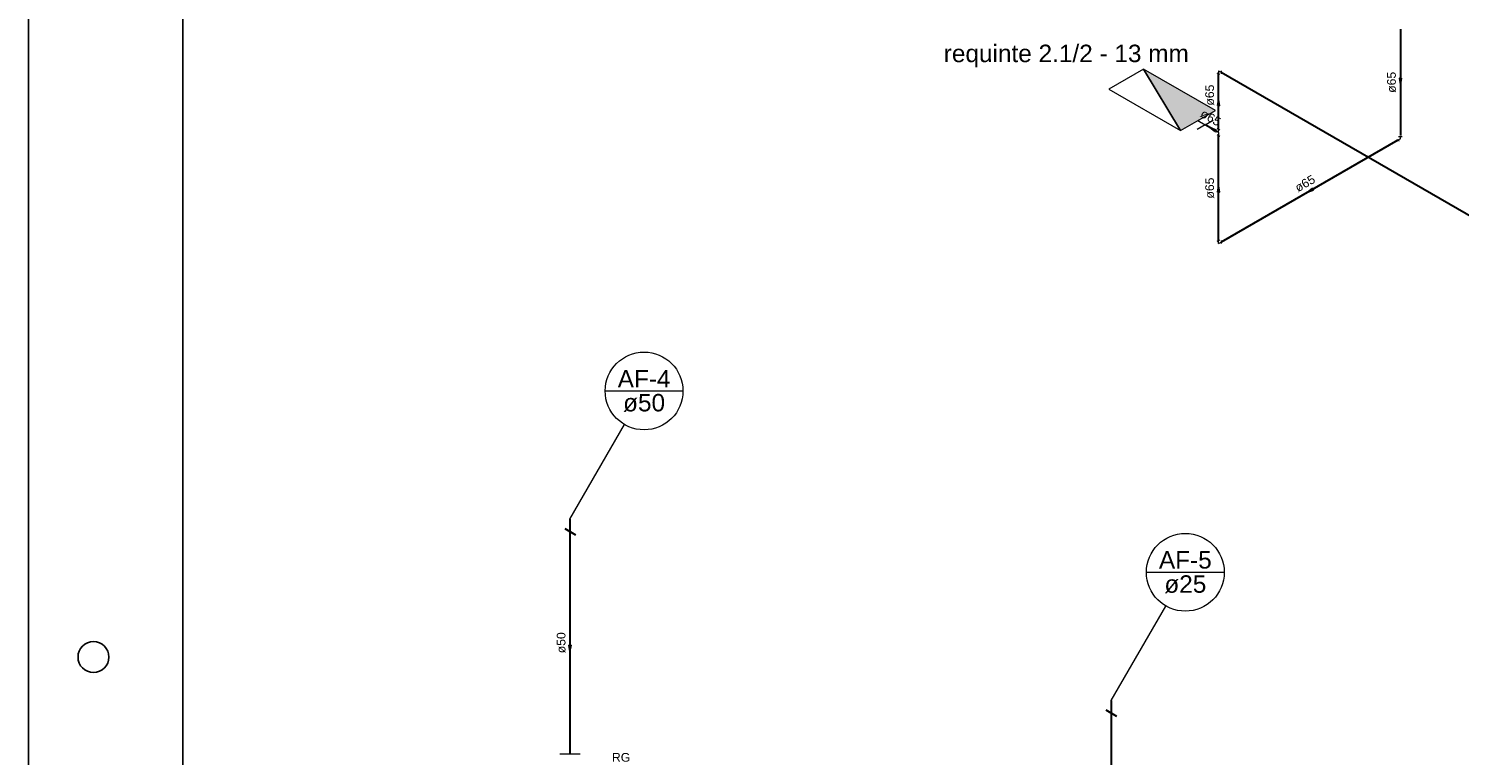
# Model space of a CAD drawing. Header units: millimetres. Extents: x 0 to 354, y 0 to 59.
# Tile 47 of 84: x 180 to 203, y 17 to 29. Entities that reach past the tile are written whole.
import ezdxf

# ---------------------------------------------------------------- set-up
doc = ezdxf.new("R2010")
doc.units = ezdxf.units.MM
for name, color, linetype, lineweight in [('AF-Colunas', 152, 'Continuous', 30), ('AF-Indicação coluna', 2, 'Continuous', 20), ('AF-Sentido tubo', 152, 'Continuous', 20), ('AF-Textos coluna', 2, 'Continuous', 20), ('AF-Textos conexão', 1, 'Continuous', 20), ('AF-Textos tubo', 1, 'Continuous', 20), ('AF-Tubos detalhe', 152, 'Continuous', 30), ('HI-Conexões', 14, 'Continuous', 20), ('HI-Conexões detalhe', 14, 'Continuous', 20), ('HI-Sentido tubo', 14, 'Continuous', 20), ('HI-Textos conexão', 1, 'Continuous', 20), ('HI-Textos tubo', 1, 'Continuous', 20), ('HI-Tubos', 14, 'Continuous', 30), ('HI-Tubos detalhe', 14, 'Continuous', 30), ('Simbolos', 3, 'Continuous', 20), ('Simbolos_int', 1, 'Continuous', 5)]:
    doc.layers.add(name, color=color, linetype=linetype, lineweight=lineweight)
doc.styles.add('Arial', font='arial.ttf')
doc.styles.get("Standard").update_dxf_attribs({"font": 'arial.ttf'})
doc.dimstyles.get("Standard").update_dxf_attribs({"dimtxt": 0.18, "dimasz": 0.18, "dimexe": 0.18, "dimexo": 0.0625, "dimgap": 0.09, "dimtad": 0, "dimtih": 1, "dimtoh": 1, "dimdec": 4, "dimzin": 0, "dimdsep": 46, "dimtxsty": 'Standard', "dimcen": 0.09, "dimadec": 0, "dimazin": 0, "dimtfac": 1, "dimtdec": 4, "dimtofl": 0, "dimtmove": 0, "dimatfit": 3, "dimfxl": 1, "dimtolj": 1, "dimtzin": 0, "dimarcsym": 0})

msp = doc.modelspace()

# ---------------------------------------------------------------- hatches: boundary and pattern name
at = {"layer": 'Simbolos_int', "linetype": 'Continuous'}
msp.add_hatch(color=256, dxfattribs=at).paths.add_polyline_path([(198.6528, 27.3772), (199.2178, 27.7032), (198.0568, 28.3742)])

# ---------------------------------------------------------------- linework, layer by layer
msp.add_line((198.6528, 27.3772), (198.0568, 28.3742))
at = {"color": 2}
msp.add_lwpolyline([(180, 59.4), (180, 0), (264.1, 0), (264.1, 59.4)], close=True, dxfattribs=at)
at = {"color": 6}
msp.add_lwpolyline([(182.5, 58.4), (182.5, 1), (263.1, 1), (263.1, 58.4)], close=True, dxfattribs=at)
at = {"color": 1}
msp.add_circle((181.05, 18.85), 0.25, dxfattribs=at)
at = {"layer": 'AF-Colunas', "linetype": 'Continuous'}
for p, q in [((188.6811, 20.9318), (188.8541, 20.8318)), ((188.7671, 21.0818), (188.7671, 20.8818)), ((197.5321, 18.1448), (197.5321, 17.9448)), ((197.4451, 17.9948), (197.6181, 17.8948))]:
    msp.add_line(p, q, dxfattribs=at)
at = {"layer": 'AF-Indicação coluna'}
for p, q in [((189.3371, 23.1608), (190.5971, 23.1608)), ((188.7671, 21.0818), (189.6521, 22.6148)), ((198.1021, 20.2228), (199.3621, 20.2228)), ((197.5321, 18.1448), (198.4171, 19.6768))]:
    msp.add_line(p, q, dxfattribs=at)
for centre in [(189.9671, 23.1608), (198.7321, 20.2228)]:
    msp.add_circle(centre, 0.63, dxfattribs=at)
at = {"layer": 'AF-Tubos detalhe'}
for p, q in [((188.7671, 20.8818), (188.7671, 17.2828)), ((197.5321, 17.9448), (197.5321, 14.1448))]:
    msp.add_line(p, q, dxfattribs=at)
at = {"layer": 'HI-Conexões', "linetype": 'Continuous'}
for p, q in [((199.2918, 28.2847), (199.2485, 28.31)), ((199.2703, 28.3472), (199.3135, 28.3222)), ((199.2703, 28.3472), (199.2703, 28.2972)), ((199.3135, 28.3472), (199.3135, 28.2972)), ((202.1498, 27.2347), (202.193, 27.2097)), ((202.2148, 27.2472), (202.1713, 27.2222)), ((202.184, 27.2827), (202.2453, 27.2827)), ((202.2148, 27.2472), (202.2148, 27.2827)), ((199.2485, 25.5847), (199.2918, 25.6097)), ((199.2703, 25.5472), (199.2703, 25.5972)), ((199.2703, 25.5472), (199.3135, 25.5722)), ((199.3135, 25.5972), (199.3135, 25.5472))]:
    msp.add_line(p, q, dxfattribs=at)
at = {"layer": 'HI-Conexões detalhe', "linetype": 'Continuous'}
for p, q in [((199.2268, 27.3972), (199.2268, 27.3472)), ((199.2703, 27.3472), (199.2268, 27.3725)), ((199.2918, 27.3847), (199.2485, 27.4097)), ((199.2703, 27.3472), (199.2703, 27.3972)), ((199.2703, 27.3472), (199.2703, 27.2972)), ((199.2918, 27.2847), (199.2485, 27.31))]:
    msp.add_line(p, q, dxfattribs=at)
at = {"layer": 'HI-Tubos'}
for p, q in [((202.2148, 29.023), (202.2148, 27.2972)), ((199.3135, 28.3222), (207.7833, 23.4324)), ((202.1713, 27.2222), (199.3135, 25.5722))]:
    msp.add_line(p, q, dxfattribs=at)
at = {"layer": 'HI-Tubos detalhe'}
for p, q in [((199.2703, 27.3972), (199.2703, 28.2972)), ((199.2268, 27.3725), (199.0538, 27.4722)), ((199.2703, 25.5972), (199.2703, 27.2972))]:
    msp.add_line(p, q, dxfattribs=at)
at = {"layer": 'Simbolos'}
for p, q in [((199.0538, 27.4722), (198.9218, 27.3962)), ((198.9358, 27.5402), (199.0538, 27.4722)), ((199.0538, 27.4722), (199.1848, 27.5482)), ((188.6021, 17.2828), (188.9311, 17.2828))]:
    msp.add_line(p, q, dxfattribs=at)
msp.add_lwpolyline([(199.2178, 27.7032), (198.0568, 28.3742), (197.4918, 28.0482), (198.6528, 27.3772), (199.2178, 27.7032)], close=True, dxfattribs=at)

# ---------------------------------------------------------------- texts
at = {"layer": 'AF-Textos coluna', "char_height": 0.2824, "attachment_point": 8, "line_spacing_factor": 0.798, "style": 'Arial'}
for s, insert, width in [('AF-4', (189.9671, 23.217), 1.70572), ('ø50', (189.9671, 22.822), 1.356124), ('AF-5', (198.7321, 20.279), 1.70572), ('ø25', (198.7321, 19.884), 1.356124)]:
    msp.add_mtext(s, dxfattribs=dict(at, insert=insert, width=width))
at = {"layer": 'AF-Textos conexão', "insert": (189.4471, 17.1524), "char_height": 0.1412, "width": 0.589703, "attachment_point": 7, "line_spacing_factor": 0.798, "style": 'Arial'}
msp.add_mtext('RG', dxfattribs=at)
at = {"layer": 'AF-Textos tubo', "insert": (188.6975, 19.0818), "char_height": 0.1412, "width": 0.678062, "attachment_point": 8, "rotation": 90.00021, "line_spacing_factor": 0.798, "style": 'Arial'}
msp.add_mtext('ø50', dxfattribs=at)
at = {"layer": 'HI-Textos conexão', "insert": (194.82, 28.4024), "char_height": 0.2824, "width": 7.45536, "attachment_point": 7, "line_spacing_factor": 0.798, "style": 'Arial'}
msp.add_mtext('requinte 2.1/2 - 13 mm', dxfattribs=at)
at = {"layer": 'HI-Textos tubo', "char_height": 0.1412, "width": 0.50832, "attachment_point": 8, "line_spacing_factor": 0.798, "style": 'Arial'}
for insert, rotation in [((202.1442, 28.1602), 90.00021), ((199.1997, 27.953), 90.00021), ((199.1058, 27.5246), 329.99993), ((200.7066, 26.4592), 30.00007), ((199.1997, 26.4472), 90.00021)]:
    msp.add_mtext('ø65', dxfattribs=dict(at, insert=insert, rotation=rotation))

# ---------------------------------------------------------------- leaders
at = {"layer": 'AF-Sentido tubo'}
msp.add_leader([(188.7671, 18.9408), (188.7671, 19.2238)], dimstyle='Standard', override={"dimasz": 0.1, "dimldrblk": 'CLOSED'}, dxfattribs=at)
at = {"layer": 'HI-Sentido tubo'}
for points in [[(202.2148, 28.125), (202.2148, 28.1955)], [(199.2703, 27.8827), (199.2703, 27.812)], [(199.1313, 27.4275), (199.1925, 27.3922)], [(199.2703, 26.4827), (199.2703, 26.412)], [(200.7118, 26.3797), (200.773, 26.415)]]:
    msp.add_leader(points, dimstyle='Standard', override={"dimasz": 0.1, "dimldrblk": 'CLOSED'}, dxfattribs=at)

doc.saveas('drawing.dxf')
